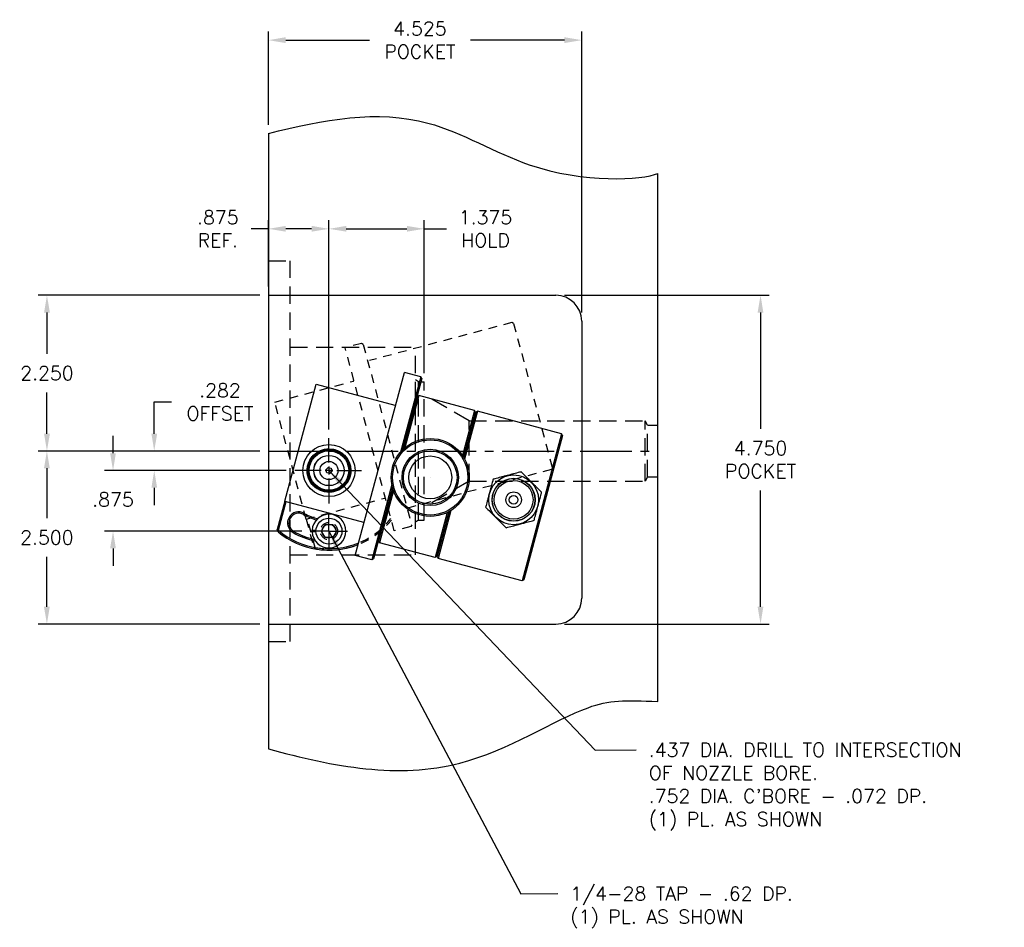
# Model space of a CAD drawing. Extents: x -79 to 56, y -28 to 58.
# Tile 23 of 23: x 33 to 47, y 37 to 50. Entities that reach past the tile are written whole.
import ezdxf

# ---------------------------------------------------------------- set-up
doc = ezdxf.new("R2010")
doc.units = 0
doc.header["$MEASUREMENT"] = 0
for name, pattern in [('CENTER2', [1.125, 0.75, -0.125, 0.125, -0.125]), ('HIDDEN', [0.375, 0.25, -0.125]), ('HIDDEN2', [0.1875, 0.125, -0.0625])]:
    doc.linetypes.add(name, pattern=pattern)
doc.layers.get('DEFPOINTS').update_dxf_attribs({"linetype": 'CONTINUOUS'})
for name, color, linetype in [('BORE_HIDDEN', 1, 'HIDDEN'), ('CP_TAPS_CENTER', 1, 'CENTER2'), ('CP_TAPS_HIDDEN', 1, 'HIDDEN2'), ('CP_TAPS_SOLID', 1, 'CONTINUOUS'), ('DIMENSIONS', 4, 'CONTINUOUS'), ('DSCV_BORE_CENTER', 22, 'CENTER2'), ('DSCV_BORE_SOLID', 1, 'CONTINUOUS'), ('HYD_FITTING', 4, 'CONTINUOUS'), ('NP_SHAPE_SOLID', 6, 'CONTINUOUS'), ('SCV_HYD_CYL_SHAPE', 3, 'CONTINUOUS')]:
    doc.layers.add(name, color=color, linetype=linetype)
doc.styles.add('ROMANS', font='romans.shx')
doc.dimstyles.new('CATALOG', dxfattribs={"dimscale": 2, "dimtxt": 0.1, "dimasz": 0.125, "dimexe": 0.0625, "dimexo": 0.0625, "dimgap": 0.09, "dimtad": 0, "dimtih": 1, "dimtoh": 1, "dimdec": 3, "dimzin": 4, "dimdsep": 46, "dimtxsty": 'ROMANS', "dimcen": 0, "dimclrd": 256, "dimclre": 256, "dimclrt": 256, "dimadec": 0, "dimazin": 0, "dimtfac": 0.7, "dimtdec": 3, "dimtofl": 0, "dimtmove": 0, "dimatfit": 3, "dimfxl": 1, "dimtolj": 1, "dimtzin": 4, "dimlwd": -1, "dimlwe": -1, "dimarcsym": 0})

# ---------------------------------------------------------------- blocks, each defined once
blk = doc.blocks.new('*D48')
at = {"layer": 'DEFPOINTS', "color": 0}
for p in [(37.538, 47.289), (38.913, 45.079), (37.538, 44.264)]:
    blk.add_point(p, dxfattribs=at)
at = {"layer": 'DIMENSIONS'}
for p, q in [((37.538, 44.389), (37.538, 47.414)), ((38.913, 45.204), (38.913, 47.414)), ((37.788, 47.289), (38.663, 47.289)), ((38.913, 47.289), (39.233, 47.289))]:
    blk.add_line(p, q, dxfattribs=at)
for points in [[(37.788, 47.331), (37.788, 47.248), (37.538, 47.289)], [(38.663, 47.331), (38.663, 47.248), (38.913, 47.289)]]:
    blk.add_solid(points, dxfattribs=at)
at = {"layer": 'DIMENSIONS', "insert": (39.798, 47.289), "char_height": 0.2, "attachment_point": 5, "style": 'ROMANS'}
blk.add_mtext('\\A1;1.375 \\PHOLD', dxfattribs=at)
blk = doc.blocks.new('*D49')
at = {"layer": 'DEFPOINTS', "color": 0}
for p in [(36.663, 44.079), (35.015, 43.797), (37.045, 43.797)]:
    blk.add_point(p, dxfattribs=at)
at = {"layer": 'DIMENSIONS'}
for p, q in [((35.015, 44.329), (35.015, 44.788)), ((35.015, 44.788), (35.265, 44.788)), ((36.538, 44.079), (34.89, 44.079)), ((36.92, 43.797), (34.89, 43.797)), ((35.015, 43.547), (35.015, 43.297))]:
    blk.add_line(p, q, dxfattribs=at)
for points in [[(34.974, 44.329), (35.057, 44.329), (35.015, 44.079)], [(34.974, 43.547), (35.057, 43.547), (35.015, 43.797)]]:
    blk.add_solid(points, dxfattribs=at)
at = {"layer": 'DIMENSIONS', "insert": (35.964, 44.788), "char_height": 0.2, "attachment_point": 5, "style": 'ROMANS'}
blk.add_mtext('\\A1;.282 \\POFFSET', dxfattribs=at)
blk = doc.blocks.new('*D50')
at = {"layer": 'DEFPOINTS', "color": 0}
for p in [(37.045, 43.797), (34.42, 42.922), (37.272, 42.922)]:
    blk.add_point(p, dxfattribs=at)
at = {"layer": 'DIMENSIONS'}
for p, q in [((34.42, 44.047), (34.42, 44.297)), ((36.92, 43.797), (34.295, 43.797)), ((37.147, 42.922), (34.295, 42.922)), ((34.42, 42.672), (34.42, 42.422))]:
    blk.add_line(p, q, dxfattribs=at)
for points in [[(34.378, 44.047), (34.461, 44.047), (34.42, 43.797)], [(34.378, 42.672), (34.461, 42.672), (34.42, 42.922)]]:
    blk.add_solid(points, dxfattribs=at)
at = {"layer": 'DIMENSIONS', "insert": (34.42, 43.378), "char_height": 0.2, "attachment_point": 5, "style": 'ROMANS'}
blk.add_mtext('\\A1;.875 ', dxfattribs=at)
blk = doc.blocks.new('*D54')
at = {"layer": 'DEFPOINTS', "color": 0}
for p in [(36.663, 47.289), (36.663, 46.329), (37.538, 44.264)]:
    blk.add_point(p, dxfattribs=at)
at = {"layer": 'DIMENSIONS'}
for p, q in [((36.663, 46.454), (36.663, 47.414)), ((37.538, 44.389), (37.538, 47.414)), ((36.663, 47.289), (36.413, 47.289)), ((37.288, 47.289), (36.913, 47.289))]:
    blk.add_line(p, q, dxfattribs=at)
for points in [[(36.913, 47.331), (36.913, 47.248), (36.663, 47.289)], [(37.288, 47.331), (37.288, 47.248), (37.538, 47.289)]]:
    blk.add_solid(points, dxfattribs=at)
at = {"layer": 'DIMENSIONS', "insert": (35.933, 47.289), "char_height": 0.2, "attachment_point": 5, "style": 'ROMANS'}
blk.add_mtext('\\A1;.875 \\PREF.', dxfattribs=at)
blk = doc.blocks.new('*D56')
at = {"layer": 'DEFPOINTS', "color": 0}
for p in [(36.663, 50.015), (36.663, 48.668), (41.188, 45.954)]:
    blk.add_point(p, dxfattribs=at)
at = {"layer": 'DIMENSIONS'}
for p, q in [((36.663, 48.793), (36.663, 50.14)), ((41.188, 46.079), (41.188, 50.14)), ((36.913, 50.015), (38.123, 50.015)), ((40.938, 50.015), (39.579, 50.015))]:
    blk.add_line(p, q, dxfattribs=at)
for points in [[(36.913, 50.057), (36.913, 49.973), (36.663, 50.015)], [(40.938, 50.057), (40.938, 49.973), (41.188, 50.015)]]:
    blk.add_solid(points, dxfattribs=at)
at = {"layer": 'DIMENSIONS', "insert": (38.851, 50.015), "char_height": 0.2, "attachment_point": 5, "style": 'ROMANS'}
blk.add_mtext('\\A1;4.525 \\PPOCKET', dxfattribs=at)
blk = doc.blocks.new('*D57')
at = {"layer": 'DEFPOINTS', "color": 0}
for p in [(36.663, 46.329), (33.466, 44.079), (36.663, 44.079)]:
    blk.add_point(p, dxfattribs=at)
at = {"layer": 'DIMENSIONS'}
for p, q in [((36.538, 46.329), (33.341, 46.329)), ((33.466, 46.079), (33.466, 45.484)), ((33.466, 44.329), (33.466, 44.924)), ((36.538, 44.079), (33.341, 44.079))]:
    blk.add_line(p, q, dxfattribs=at)
for points in [[(33.424, 46.079), (33.508, 46.079), (33.466, 46.329)], [(33.424, 44.329), (33.508, 44.329), (33.466, 44.079)]]:
    blk.add_solid(points, dxfattribs=at)
at = {"layer": 'DIMENSIONS', "insert": (33.466, 45.204), "char_height": 0.2, "attachment_point": 5, "style": 'ROMANS'}
blk.add_mtext('\\A1;2.250 ', dxfattribs=at)
blk = doc.blocks.new('*D58')
at = {"layer": 'DEFPOINTS', "color": 0}
for p in [(36.663, 44.079), (33.465, 41.579), (36.663, 41.579)]:
    blk.add_point(p, dxfattribs=at)
at = {"layer": 'DIMENSIONS'}
for p, q in [((36.538, 44.079), (33.34, 44.079)), ((33.465, 43.829), (33.465, 43.109)), ((33.465, 41.829), (33.465, 42.549)), ((36.538, 41.579), (33.34, 41.579))]:
    blk.add_line(p, q, dxfattribs=at)
for points in [[(33.423, 43.829), (33.507, 43.829), (33.465, 44.079)], [(33.423, 41.829), (33.507, 41.829), (33.465, 41.579)]]:
    blk.add_solid(points, dxfattribs=at)
at = {"layer": 'DIMENSIONS', "insert": (33.465, 42.829), "char_height": 0.2, "attachment_point": 5, "style": 'ROMANS'}
blk.add_mtext('\\A1;2.500 ', dxfattribs=at)
blk = doc.blocks.new('*D59')
at = {"layer": 'DEFPOINTS', "color": 0}
for p in [(40.813, 46.329), (40.813, 41.579), (43.769, 41.579)]:
    blk.add_point(p, dxfattribs=at)
at = {"layer": 'DIMENSIONS'}
for p, q in [((40.938, 46.329), (43.894, 46.329)), ((43.769, 46.079), (43.769, 44.401)), ((43.769, 41.829), (43.769, 43.507)), ((40.938, 41.579), (43.894, 41.579))]:
    blk.add_line(p, q, dxfattribs=at)
for points in [[(43.727, 46.079), (43.81, 46.079), (43.769, 46.329)], [(43.727, 41.829), (43.81, 41.829), (43.769, 41.579)]]:
    blk.add_solid(points, dxfattribs=at)
at = {"layer": 'DIMENSIONS', "insert": (43.769, 43.954), "char_height": 0.2, "attachment_point": 5, "style": 'ROMANS'}
blk.add_mtext('\\A1;4.750 \\PPOCKET', dxfattribs=at)

msp = doc.modelspace()

# ---------------------------------------------------------------- linework, layer by layer
at = {"layer": 'BORE_HIDDEN'}
for p, q in [((36.6628, 46.8289), (36.9758, 46.8289)), ((36.9758, 41.3289), (36.9758, 46.8289)), ((36.9758, 45.5789), (38.7878, 45.5789)), ((38.7878, 42.5789), (38.7878, 45.5789)), ((38.8328, 45.0794), (38.7878, 45.1054)), ((38.8328, 45.0794), (38.9128, 45.0794)), ((38.8328, 43.0784), (38.8328, 45.0794)), ((38.9128, 43.0784), (38.9128, 45.0794)), ((39.5628, 44.5164), (38.9128, 44.8917)), ((39.5628, 44.5164), (42.1019, 44.5164)), ((39.5628, 43.6414), (39.5628, 44.5164)), ((42.1019, 43.6414), (42.1019, 44.5164)), ((42.1378, 44.4542), (42.1019, 44.5164)), ((42.1378, 44.4542), (42.2878, 44.4542)), ((42.1378, 43.7037), (42.1378, 44.4542)), ((42.1378, 43.7037), (42.1019, 43.6414)), ((42.1378, 43.7037), (42.2878, 43.7037)), ((39.5628, 43.6414), (38.9128, 43.2661)), ((39.5628, 43.6414), (42.1019, 43.6414)), ((38.8328, 43.0784), (38.7878, 43.0524)), ((38.8328, 43.0784), (38.9128, 43.0784)), ((36.9758, 42.5789), (38.7878, 42.5789)), ((36.6628, 41.3289), (36.9758, 41.3289))]:
    msp.add_line(p, q, dxfattribs=at)
at = {"layer": 'CP_TAPS_CENTER'}
for q in [(37.5378, 43.1879), (37.2718, 42.9219), (37.5378, 42.6559), (37.8038, 42.9219)]:
    msp.add_line((37.5378, 42.9219), q, dxfattribs=at)
at = {"layer": 'CP_TAPS_HIDDEN'}
msp.add_circle((37.5378, 42.9219), 0.125, dxfattribs=at)
at = {"layer": 'CP_TAPS_SOLID'}
msp.add_circle((37.5378, 42.9219), 0.102, dxfattribs=at)
at = {"layer": 'DSCV_BORE_CENTER'}
msp.add_line((36.6628, 44.0789), (42.2878, 44.0789), dxfattribs=at)
at = {"layer": 'DSCV_BORE_SOLID'}
for p, q in [((37.5378, 43.9109), (37.5378, 44.2639)), ((37.4238, 43.7969), (37.0451, 43.7969)), ((37.5948, 43.7969), (37.4808, 43.7969)), ((37.5378, 43.8539), (37.5378, 43.7399)), ((37.6518, 43.7969), (38.007, 43.7969)), ((37.5378, 43.6823), (37.5378, 43.322))]:
    msp.add_line(p, q, dxfattribs=at)
for radius in [0.376, 0.2185]:
    msp.add_circle((37.5378, 43.7969), radius, dxfattribs=at)
at = {"layer": 'HYD_FITTING'}
for p, q in [((40.1517, 43.7356), (40.0693, 43.7135)), ((40.4908, 43.6005), (40.4305, 43.6609)), ((39.8652, 43.5094), (39.8431, 43.427)), ((40.5434, 43.2393), (40.5655, 43.3218)), ((39.9178, 43.1483), (39.9782, 43.0878)), ((40.2569, 43.0132), (40.3394, 43.0353))]:
    msp.add_line(p, q, dxfattribs=at)
for centre, radius in [((38.9998, 43.6971), 0.5629), ((38.9998, 43.6971), 0.5429), ((38.9998, 43.6971), 0.4066), ((38.9998, 43.6971), 0.3866), ((38.9998, 43.6971), 0.3103), ((38.9998, 43.6971), 0.000264), ((38.9998, 43.6971), 0.000256), ((40.2043, 43.3744), 0.36), ((40.2043, 43.3744), 0.31), ((40.2043, 43.3744), 0.308), ((40.2043, 43.3744), 0.28), ((40.2043, 43.3744), 0.1125), ((40.2043, 43.3744), 0.0625)]:
    msp.add_circle(centre, radius, dxfattribs=at)
for points, knots in [([(38.6966, 44.4318), (38.6959, 44.429), (38.6949, 44.4264), (38.6926, 44.4218), (38.6913, 44.4199), (38.689, 44.4176), (38.6882, 44.417), (38.6873, 44.4165)], [-0.045803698, -0.045803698, -0.045803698, -0.045803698, -0.034076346, -0.034076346, -0.021662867, -0.021662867, -0.014498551, -0.014498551, -0.014498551, -0.014498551]), ([(39.5421, 44.2064), (39.5413, 44.2035), (39.5404, 44.2009), (39.538, 44.1962), (39.5367, 44.1943), (39.5344, 44.192), (39.5336, 44.1914), (39.5328, 44.1909)], [-0.046144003, -0.046144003, -0.046144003, -0.046144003, -0.034113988, -0.034113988, -0.021566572, -0.021566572, -0.014497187, -0.014497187, -0.014497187, -0.014497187]), ([(39.9084, 43.6704), (39.9065, 43.6636), (39.9041, 43.6544), (39.8948, 43.6198), (39.8867, 43.5896), (39.874, 43.5423), (39.8696, 43.5257), (39.8652, 43.5094)], [-0.20588758, -0.20588758, -0.20588758, -0.20588758, -0.17742684, -0.17742684, -0.08871342, -0.08871342, -0.04120568, -0.04120568, -0.04120568, -0.04120568]), ([(40.0693, 43.7135), (40.053, 43.7091), (40.0364, 43.7047), (39.9892, 43.692), (39.959, 43.6839), (39.9243, 43.6746), (39.9152, 43.6722), (39.9084, 43.6704)], [0.04117567, 0.04117567, 0.04117567, 0.04117567, 0.08871139, 0.08871139, 0.17742279, 0.17742279, 0.20588113, 0.20588113, 0.20588113, 0.20588113]), ([(40.3127, 43.7787), (40.3059, 43.7769), (40.2967, 43.7744), (40.2621, 43.7651), (40.2318, 43.757), (40.1846, 43.7444), (40.168, 43.7399), (40.1517, 43.7356)], [-0.20589792, -0.20589792, -0.20589792, -0.20589792, -0.17742279, -0.17742279, -0.08871139, -0.08871139, -0.04117567, -0.04117567, -0.04117567, -0.04117567]), ([(40.4305, 43.6609), (40.4186, 43.6728), (40.4064, 43.685), (40.3718, 43.7195), (40.3497, 43.7417), (40.3244, 43.767), (40.3177, 43.7737), (40.3127, 43.7787)], [0.04117948, 0.04117948, 0.04117948, 0.04117948, 0.08871165, 0.08871165, 0.1774233, 0.1774233, 0.20589874, 0.20589874, 0.20589874, 0.20589874]), ([(40.6086, 43.4827), (40.6037, 43.4877), (40.5969, 43.4944), (40.5716, 43.5198), (40.5495, 43.5419), (40.5149, 43.5764), (40.5027, 43.5886), (40.4908, 43.6005)], [-0.2058775, -0.2058775, -0.2058775, -0.2058775, -0.1774233, -0.1774233, -0.08871165, -0.08871165, -0.04117948, -0.04117948, -0.04117948, -0.04117948]), ([(39.8431, 43.427), (39.8388, 43.4107), (39.8343, 43.3941), (39.8217, 43.3469), (39.8136, 43.3166), (39.8043, 43.282), (39.8018, 43.2729), (39.8, 43.2661)], [0.04120568, 0.04120568, 0.04120568, 0.04120568, 0.08871342, 0.08871342, 0.17742684, 0.17742684, 0.20587732, 0.20587732, 0.20587732, 0.20587732]), ([(40.5655, 43.3218), (40.5699, 43.3381), (40.5743, 43.3547), (40.587, 43.4019), (40.5951, 43.4321), (40.6044, 43.4667), (40.6068, 43.4759), (40.6086, 43.4827)], [0.04122091, 0.04122091, 0.04122091, 0.04122091, 0.08871445, 0.08871445, 0.1774289, 0.1774289, 0.20588641, 0.20588641, 0.20588641, 0.20588641]), ([(39.8, 43.2661), (39.805, 43.2611), (39.8117, 43.2543), (39.8371, 43.229), (39.8592, 43.2069), (39.8937, 43.1723), (39.9059, 43.1602), (39.9178, 43.1483)], [-0.20588505, -0.20588505, -0.20588505, -0.20588505, -0.17743171, -0.17743171, -0.08871585, -0.08871585, -0.04124163, -0.04124163, -0.04124163, -0.04124163]), ([(40.5003, 43.0784), (40.5021, 43.0852), (40.5046, 43.0944), (40.5139, 43.129), (40.522, 43.1592), (40.5346, 43.2064), (40.5391, 43.223), (40.5434, 43.2393)], [-0.20587616, -0.20587616, -0.20587616, -0.20587616, -0.1774289, -0.1774289, -0.08871445, -0.08871445, -0.04122091, -0.04122091, -0.04122091, -0.04122091]), ([(39.9782, 43.0878), (39.9901, 43.0759), (40.0023, 43.0638), (40.0368, 43.0292), (40.059, 43.0071), (40.0843, 42.9818), (40.091, 42.9751), (40.096, 42.9701)], [0.04124163, 0.04124163, 0.04124163, 0.04124163, 0.08871585, 0.08871585, 0.17743171, 0.17743171, 0.20588133, 0.20588133, 0.20588133, 0.20588133]), ([(40.3394, 43.0353), (40.3557, 43.0397), (40.3723, 43.0441), (40.4195, 43.0568), (40.4497, 43.0649), (40.4843, 43.0741), (40.4935, 43.0766), (40.5003, 43.0784)], [0.04124544, 0.04124544, 0.04124544, 0.04124544, 0.08871611, 0.08871611, 0.17743222, 0.17743222, 0.20588143, 0.20588143, 0.20588143, 0.20588143]), ([(40.096, 42.9701), (40.1028, 42.9719), (40.112, 42.9744), (40.1466, 42.9836), (40.1768, 42.9917), (40.224, 43.0044), (40.2406, 43.0088), (40.2569, 43.0132)], [-0.20588215, -0.20588215, -0.20588215, -0.20588215, -0.17743222, -0.17743222, -0.08871611, -0.08871611, -0.04124544, -0.04124544, -0.04124544, -0.04124544])]:
    msp.add_open_spline(points, degree=3, knots=knots, dxfattribs=at)
at = {"layer": 'NP_SHAPE_SOLID'}
for p, q in [((36.6628, 48.6676), (36.6628, 39.7764)), ((42.2878, 40.4589), (42.2878, 48.0901)), ((36.6628, 46.3289), (40.8128, 46.3289)), ((41.1878, 45.9539), (41.1878, 41.9539)), ((36.6628, 41.5789), (40.8128, 41.5789))]:
    msp.add_line(p, q, dxfattribs=at)
for centre, start, end in [((40.8128, 45.9539), 0, 90), ((40.8128, 41.9539), 270, 0)]:
    msp.add_arc(centre, 0.375, start, end, dxfattribs=at)
for points, knots in [([(36.6628, 48.6676), (37.4545, 48.8676), (38.7704, 49.1164), (40.6811, 47.9164), (42.0637, 47.99), (42.2878, 48.0901)], [0.408585, 0.408585, 0.408585, 0.408585, 2.7344558, 4.3147383, 6.8244536, 6.8244536, 6.8244536, 6.8244536]), ([(36.6628, 39.7764), (37.6099, 39.5148), (39.2934, 39.1983), (41.2216, 40.4764), (41.8096, 40.4833), (42.2878, 40.4589)], [0.7492918, 0.7492918, 0.7492918, 0.7492918, 3.5507136, 5.7909235, 7.2049622, 7.2049622, 7.2049622, 7.2049622])]:
    msp.add_open_spline(points, degree=3, knots=knots, dxfattribs=at)
at = {"layer": 'SCV_HYD_CYL_SHAPE', "color": 1, "linetype": 'HIDDEN2'}
for p, q in [((40.1793, 45.9355), (38.1219, 45.3842)), ((40.2038, 45.9213), (40.1793, 45.9355)), ((40.2038, 45.9213), (40.7629, 43.8349)), ((38.0086, 45.6333), (37.7719, 45.5699)), ((38.4811, 42.9233), (37.7719, 45.5699)), ((38.0331, 45.6192), (38.0086, 45.6333)), ((38.0331, 45.6192), (38.7319, 43.0112)), ((36.7554, 44.7851), (37.8904, 45.0892)), ((37.2083, 43.0947), (36.7554, 44.7851)), ((40.7487, 43.8104), (38.6913, 43.2591)), ((40.7629, 43.8349), (40.7487, 43.8104)), ((37.2083, 43.0947), (38.3433, 43.3988)), ((37.2083, 43.0947), (37.3177, 42.6865)), ((37.339, 42.6846), (37.2277, 43.0999)), ((38.7177, 42.9867), (38.4811, 42.9233)), ((38.7319, 43.0112), (38.7177, 42.9867)), ((37.3426, 42.6636), (37.3177, 42.6865))]:
    msp.add_line(p, q, dxfattribs=at)
at = {"layer": 'SCV_HYD_CYL_SHAPE'}
for p, q in [((37.9179, 42.5687), (38.6271, 45.2153)), ((38.8637, 45.1519), (38.6271, 45.2153)), ((38.8637, 45.1519), (38.5719, 44.0627)), ((38.8779, 45.1274), (38.601, 44.0943)), ((38.8779, 45.1274), (38.8637, 45.1519)), ((36.9014, 43.3535), (37.3543, 45.0439)), ((37.3543, 45.0439), (38.4893, 44.7398)), ((38.8128, 44.8653), (38.6081, 44.1013)), ((38.8373, 44.8795), (38.6354, 44.1261)), ((38.8128, 44.8653), (38.8373, 44.8795)), ((39.639, 44.6647), (38.8373, 44.8795)), ((39.639, 44.6647), (39.4648, 44.0143)), ((39.6532, 44.6402), (39.4794, 43.9917)), ((39.658, 44.6389), (39.483, 43.9858)), ((39.6825, 44.653), (39.497, 43.9609)), ((39.6532, 44.6402), (39.639, 44.6647)), ((39.658, 44.6389), (39.6825, 44.653)), ((40.8947, 44.3282), (39.6825, 44.653)), ((40.8947, 44.3282), (40.3253, 42.2032)), ((40.9089, 44.3037), (40.3498, 42.2173)), ((40.9089, 44.3037), (40.8947, 44.3282)), ((37.4943, 43.8086), (37.5262, 43.8404)), ((37.506, 43.7651), (37.4943, 43.8086)), ((37.5262, 43.8404), (37.5697, 43.8288)), ((37.5697, 43.8288), (37.5813, 43.7853)), ((37.5495, 43.7534), (37.506, 43.7651)), ((37.5813, 43.7853), (37.5495, 43.7534)), ((38.4464, 43.5945), (38.1545, 42.5053)), ((38.4559, 43.5525), (38.179, 42.5194)), ((38.4585, 43.543), (38.2538, 42.7789)), ((38.4698, 43.5078), (38.2679, 42.7544)), ((36.9014, 43.3535), (36.792, 42.9453)), ((36.8094, 42.933), (36.9207, 43.3484)), ((36.9014, 43.3535), (38.0364, 43.0494)), ((39.2985, 43.2201), (39.1131, 42.528)), ((39.2439, 43.1899), (39.0696, 42.5396)), ((39.2679, 43.2022), (39.0941, 42.5538)), ((39.2739, 43.2055), (39.0989, 42.5525)), ((36.8021, 42.9131), (36.792, 42.9453)), ((37.2946, 42.9343), (37.3507, 42.9343)), ((37.4293, 42.9219), (37.4836, 43.0159)), ((37.4836, 43.0159), (37.5921, 43.0159)), ((37.5921, 43.0159), (37.6464, 42.9219)), ((37.3507, 42.9095), (37.2946, 42.9095)), ((37.4836, 42.8279), (37.4293, 42.9219)), ((37.5921, 42.8279), (37.4836, 42.8279)), ((37.6464, 42.9219), (37.5921, 42.8279)), ((38.2538, 42.7789), (38.2679, 42.7544)), ((39.0696, 42.5396), (38.2679, 42.7544)), ((38.1545, 42.5053), (37.9179, 42.5687)), ((38.179, 42.5194), (38.1545, 42.5053)), ((39.0941, 42.5538), (39.0696, 42.5396)), ((39.0989, 42.5525), (39.1131, 42.528)), ((40.3253, 42.2032), (39.1131, 42.528)), ((40.3498, 42.2173), (40.3253, 42.2032))]:
    msp.add_line(p, q, dxfattribs=at)
for centre, radius in [((37.5378, 43.7969), 0.315), ((37.5378, 43.7969), 0.3125), ((37.5378, 43.7969), 0.3), ((37.5378, 43.7969), 0.285), ((37.5378, 43.7969), 0.219), ((37.5378, 43.7969), 0.131), ((37.5378, 42.9219), 0.1875)]:
    msp.add_circle(centre, radius, dxfattribs=at)
at = {"layer": 'SCV_HYD_CYL_SHAPE', "color": 1, "linetype": 'HIDDEN2'}
msp.add_circle((37.5378, 43.7969), 0.315, dxfattribs=at)
for centre, radius, start, end in [((37.8878, 45.0989), 0.01, 285, 15), ((38.3459, 43.3892), 0.01, 15, 105), ((37.5378, 43.7969), 1.13, 259.86334, 322.31486), ((37.5378, 43.7969), 1.15, 260.22489, 321.55914)]:
    msp.add_arc(centre, radius, start, end, dxfattribs=at)
at = {"layer": 'SCV_HYD_CYL_SHAPE'}
for centre, radius, start, end in [((38.4919, 44.7495), 0.01, 255, 345), ((38.7687, 44.7395), 0.01, 285, 345), ((39.614, 44.5135), 0.01, 285, 345), ((37.1003, 43.0391), 0.1605, 60, 240), ((37.1003, 43.0391), 0.1405, 60, 240), ((37.5378, 43.7969), 0.7345, 240, 255.74961), ((37.5378, 43.7969), 0.7145, 240, 256.70089), ((37.5378, 42.9219), 0.2435, 182.91899, 177.08101), ((37.5378, 43.7969), 1.13, 229.86334, 292.31486), ((38.0338, 43.0398), 0.01, 345, 75), ((37.5378, 43.7969), 1.15, 230.22489, 291.55914), ((37.5378, 43.7969), 1.0355, 240, 258.96061), ((37.5378, 43.7969), 1.0155, 240, 257.88923), ((38.2785, 42.91), 0.01, 345, 45), ((39.1236, 42.683), 0.01, 345, 45)]:
    msp.add_arc(centre, radius, start, end, dxfattribs=at)
for points, knots in [([(38.7121, 44.5089), (38.7126, 44.5087), (38.7131, 44.5084), (38.7146, 44.5076), (38.7154, 44.507), (38.7162, 44.5056), (38.7162, 44.5049), (38.716, 44.5041)], [-0.088276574, -0.088276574, -0.088276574, -0.088276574, -0.082289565, -0.082289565, -0.067459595, -0.067459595, -0.055718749, -0.055718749, -0.055718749, -0.055718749]), ([(39.5573, 44.2823), (39.5579, 44.282), (39.5584, 44.2818), (39.56, 44.2809), (39.5608, 44.2801), (39.5613, 44.2787), (39.5613, 44.278), (39.5611, 44.2773)], [-0.121900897, -0.121900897, -0.121900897, -0.121900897, -0.111805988, -0.111805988, -0.089098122, -0.089098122, -0.074033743, -0.074033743, -0.074033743, -0.074033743]), ([(38.3695, 43.2304), (38.3699, 43.2297), (38.3702, 43.229), (38.3712, 43.226), (38.3715, 43.2234), (38.3711, 43.2179), (38.3707, 43.2153), (38.3699, 43.2125)], [-0.087874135, -0.087874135, -0.087874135, -0.087874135, -0.082144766, -0.082144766, -0.067526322, -0.067526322, -0.055554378, -0.055554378, -0.055554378, -0.055554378]), ([(38.3505, 43.1402), (38.3503, 43.1394), (38.3499, 43.1388), (38.3486, 43.138), (38.3478, 43.1379), (38.3461, 43.1379), (38.3455, 43.1379), (38.3448, 43.138)], [-0.04580648, -0.04580648, -0.04580648, -0.04580648, -0.034147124, -0.034147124, -0.021696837, -0.021696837, -0.014469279, -0.014469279, -0.014469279, -0.014469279]), ([(39.2145, 43.0031), (39.2149, 43.0023), (39.2153, 43.0013), (39.2162, 42.998), (39.2164, 42.9951), (39.2159, 42.9896), (39.2155, 42.9873), (39.2148, 42.9849)], [-0.121900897, -0.121900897, -0.121900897, -0.121900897, -0.111805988, -0.111805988, -0.089098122, -0.089098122, -0.074033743, -0.074033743, -0.074033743, -0.074033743]), ([(39.1958, 42.914), (39.1956, 42.9131), (39.1951, 42.9125), (39.1938, 42.9117), (39.1929, 42.9115), (39.1913, 42.9115), (39.1907, 42.9116), (39.19, 42.9116)], [-0.046144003, -0.046144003, -0.046144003, -0.046144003, -0.034113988, -0.034113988, -0.021566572, -0.021566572, -0.014497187, -0.014497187, -0.014497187, -0.014497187])]:
    msp.add_open_spline(points, degree=3, knots=knots, dxfattribs=at)
for points in [[(36.792, 42.9453), (36.7978, 42.9412), (36.8036, 42.9371), (36.8094, 42.933)], [(36.8094, 42.933), (36.8069, 42.9264), (36.8045, 42.9197), (36.8021, 42.9131)]]:
    msp.add_open_spline(points, degree=3, dxfattribs=at)
at = {"layer": 'SCV_HYD_CYL_SHAPE', "color": 1, "linetype": 'HIDDEN2'}
for points in [[(37.3177, 42.6865), (37.3248, 42.6859), (37.3319, 42.6852), (37.339, 42.6846)], [(37.339, 42.6846), (37.3401, 42.6776), (37.3413, 42.6706), (37.3426, 42.6636)]]:
    msp.add_open_spline(points, degree=3, dxfattribs=at)

# ---------------------------------------------------------------- texts
at = {"layer": 'DIMENSIONS', "char_height": 0.2, "attachment_point": 1, "style": 'ROMANS'}
for s, insert in [(".437 DIA. DRILL TO INTERSECTION\\POF NOZZLE BORE.\\P.752 DIA. C'BORE - .072 DP.\\P(1) PL. AS SHOWN", (42.1552, 39.861)), ('1/4-28 TAP - .62 DP.\\P(1) PL. AS SHOWN', (41.0218, 37.7841))]:
    msp.add_mtext(s, dxfattribs=dict(at, insert=insert))

# ---------------------------------------------------------------- dimensions: what is measured, and where the dimension line sits
at = {"layer": 'DIMENSIONS'}
for base, p1, p2, text, picture, middle in [((36.6628, 50.0151), (41.1878, 45.9539), (36.6628, 48.6676), '<>\\PPOCKET', '*D56', (38.851, 50.0151)), ((36.6628, 47.2893), (37.5378, 44.2639), (36.6628, 46.3289), '<>\\PREF.', '*D54', (35.9328, 47.2893)), ((37.5378, 47.2893), (38.9128, 45.0794), (37.5378, 44.2639), '<>\\PHOLD', '*D48', (39.7984, 47.2893))]:
    dim = msp.add_linear_dim(base=base, p1=p1, p2=p2, text=text, dimstyle='CATALOG', override={"dimpost": ' '}, dxfattribs=at)
    dim.commit()
    dim.dimension.update_dxf_attribs({"geometry": picture, "text_midpoint": middle, "dimtype": 160})
for base, p1, p2, picture, middle in [((33.4659, 44.0789), (36.6628, 46.3289), (36.6628, 44.0789), '*D57', (33.4659, 45.2039)), ((33.4651, 41.5789), (36.6628, 44.0789), (36.6628, 41.5789), '*D58', (33.4651, 42.8289))]:
    dim = msp.add_linear_dim(base=base, p1=p1, p2=p2, angle=90, dimstyle='CATALOG', override={"dimpost": ' '}, dxfattribs=at)
    dim.commit()
    dim.dimension.update_dxf_attribs({"geometry": picture, "text_midpoint": middle})
dim = msp.add_linear_dim(base=(43.7686, 41.5789), p1=(40.8128, 46.3289), p2=(40.8128, 41.5789), angle=90, text='<>\\PPOCKET', dimstyle='CATALOG', override={"dimpost": ' '}, dxfattribs=at)
dim.commit()
dim.dimension.update_dxf_attribs({"geometry": '*D59', "text_midpoint": (43.7686, 43.9539)})
dim = msp.add_linear_dim(base=(35.0153, 43.7969), p1=(36.6628, 44.0789), p2=(37.0451, 43.7969), angle=90, text='<>\\POFFSET', dimstyle='CATALOG', override={"dimpost": ' '}, dxfattribs=at)
dim.commit()
dim.dimension.update_dxf_attribs({"geometry": '*D49', "text_midpoint": (35.9643, 44.7881), "dimtype": 160})
dim = msp.add_linear_dim(base=(34.4197, 42.9219), p1=(37.0451, 43.7969), p2=(37.2718, 42.9219), angle=90, dimstyle='CATALOG', override={"dimpost": ' '}, dxfattribs=at)
dim.commit()
dim.dimension.update_dxf_attribs({"geometry": '*D50', "text_midpoint": (34.4197, 43.3783), "dimtype": 160})

# ---------------------------------------------------------------- leaders
at = {"layer": 'DIMENSIONS', "annotation_type": 0, "has_hookline": 1, "hookline_direction": 0}
for points, text_width in [([(37.5378, 43.7969), (41.3828, 39.758), (41.9752, 39.761)], 5.1333), ([(37.5378, 42.9219), (40.3059, 37.6799), (40.8418, 37.6841)], 3.6667)]:
    msp.add_leader(points, dimstyle='CATALOG', override={"dimgap": 0.09, "dimtad": 0}, dxfattribs=dict(at, text_width=text_width))

doc.saveas('drawing.dxf')
